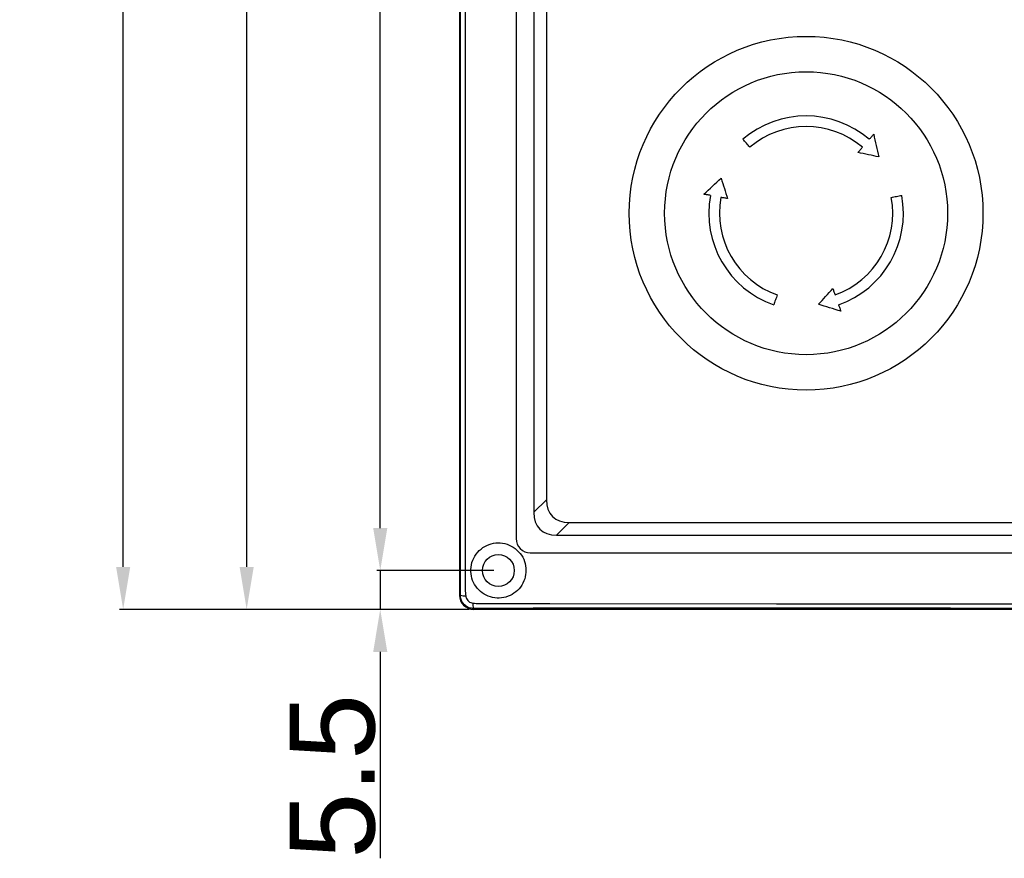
# Model space of a CAD drawing. Header units: millimetres. Extents: x 7143 to 9546, y -1575 to -869.
# Tile 2 of 94: x 7143 to 7282, y -1452 to -1334. Entities that reach past the tile are written whole.
import ezdxf

# ---------------------------------------------------------------- set-up
doc = ezdxf.new("R2010")
doc.units = ezdxf.units.MM
doc.header["$LTSCALE"] = 3
doc.header["$PDSIZE"] = -1
doc.styles.get("Standard").update_dxf_attribs({"font": 'arial.ttf', "height": 12})
doc.dimstyles.new('ISO-25', dxfattribs={"dimtxt": 12, "dimasz": 6, "dimexe": 0.5, "dimexo": 0.625, "dimtad": 1, "dimdec": 1, "dimdsep": 46, "dimtxsty": 'Standard', "dimcen": 0, "dimclrd": 256, "dimclre": 256, "dimadec": 0, "dimazin": 0, "dimtfac": 1, "dimtdec": 1, "dimtmove": 0, "dimatfit": 3, "dimfxl": 1, "dimlwd": 30, "dimlwe": 30, "dimarcsym": 0})

# ---------------------------------------------------------------- blocks, each defined once
blk = doc.blocks.new('*D254')
at = {"lineweight": 30}
for p, q in [((7194.27, -1405.55), (7194.27, -1399.55)), ((7210.35, -1411.55), (7193.77, -1411.55)), ((7194.27, -1411.55), (7194.27, -1417.05)), ((7206.85, -1417.05), (7193.77, -1417.05)), ((7194.27, -1423.05), (7194.27, -1452.23))]:
    blk.add_line(p, q, dxfattribs=at)
for points in [[(7193.27, -1405.55), (7195.27, -1405.55), (7194.27, -1411.55)], [(7193.27, -1423.05), (7195.27, -1423.05), (7194.27, -1417.05)]]:
    blk.add_solid(points)
at = {"layer": 'Defpoints', "color": 0}
for p in [(7210.97, -1411.55), (7194.27, -1417.05), (7207.47, -1417.05)]:
    blk.add_point(p, dxfattribs=at)
at = {"color": 0, "insert": (7187.55, -1440.64), "char_height": 12, "attachment_point": 5, "rotation": 90}
blk.add_mtext('5.5', dxfattribs=at)
blk = doc.blocks.new('*D255')
at = {"lineweight": 30}
for p, q in [((7210.35, -1222.55), (7193.77, -1222.55)), ((7194.27, -1405.55), (7194.27, -1228.55)), ((7210.35, -1411.55), (7193.77, -1411.55))]:
    blk.add_line(p, q, dxfattribs=at)
for points in [[(7193.27, -1228.55), (7195.27, -1228.55), (7194.27, -1222.55)], [(7193.27, -1405.55), (7195.27, -1405.55), (7194.27, -1411.55)]]:
    blk.add_solid(points)
at = {"layer": 'Defpoints', "color": 0}
for p in [(7194.27, -1222.55), (7210.97, -1222.55), (7210.97, -1411.55)]:
    blk.add_point(p, dxfattribs=at)
at = {"color": 0, "insert": (7187.52, -1317.05), "char_height": 12, "attachment_point": 5, "rotation": 90}
blk.add_mtext('189', dxfattribs=at)
blk = doc.blocks.new('*D258')
at = {"lineweight": 30}
for p, q in [((7206.85, -1217.05), (7174.89, -1217.05)), ((7175.39, -1411.05), (7175.39, -1223.05)), ((7206.85, -1417.05), (7174.89, -1417.05))]:
    blk.add_line(p, q, dxfattribs=at)
for points in [[(7174.39, -1223.05), (7176.39, -1223.05), (7175.39, -1217.05)], [(7174.39, -1411.05), (7176.39, -1411.05), (7175.39, -1417.05)]]:
    blk.add_solid(points)
at = {"layer": 'Defpoints', "color": 0}
for p in [(7175.39, -1217.05), (7207.47, -1217.05), (7207.47, -1417.05)]:
    blk.add_point(p, dxfattribs=at)
at = {"color": 0, "insert": (7168.64, -1317.05), "char_height": 12, "attachment_point": 5, "rotation": 90}
blk.add_mtext('200', dxfattribs=at)
blk = doc.blocks.new('*D260')
at = {"lineweight": 30}
for p, q in [((7206.85, -1017.05), (7157.43, -1017.05)), ((7157.93, -1411.05), (7157.93, -1023.05)), ((7206.85, -1417.05), (7157.43, -1417.05))]:
    blk.add_line(p, q, dxfattribs=at)
for points in [[(7156.93, -1023.05), (7158.93, -1023.05), (7157.93, -1017.05)], [(7156.93, -1411.05), (7158.93, -1411.05), (7157.93, -1417.05)]]:
    blk.add_solid(points)
at = {"layer": 'Defpoints', "color": 0}
for p in [(7157.93, -1017.05), (7207.47, -1017.05), (7207.47, -1417.05)]:
    blk.add_point(p, dxfattribs=at)
at = {"color": 0, "insert": (7151.18, -1217.05), "char_height": 12, "attachment_point": 5, "rotation": 90}
blk.add_mtext('400', dxfattribs=at)

msp = doc.modelspace()

# ---------------------------------------------------------------- linework, layer by layer
at = {"linetype": 'Continuous', "lineweight": 30}
for p, q in [((7205.47, -1219.05), (7205.47, -1415.05)), ((7213.47, -1227.05), (7213.47, -1407.05)), ((7215.97, -1230.76), (7215.97, -1403.33)), ((7217.76, -1232.55), (7217.76, -1401.55)), ((7215.97, -1403.33), (7217.76, -1401.55)), ((7220.97, -1404.76), (7219.19, -1406.55)), ((7220.97, -1404.76), (7589.97, -1404.76)), ((7219.19, -1406.55), (7591.76, -1406.55)), ((7215.47, -1409.05), (7402.48, -1409.05)), ((7205.47, -1415.05), (7205.6, -1415.05)), ((7207.47, -1417.05), (7207.47, -1416.92)), ((7603.47, -1417.05), (7207.47, -1417.05))]:
    msp.add_line(p, q, dxfattribs=at)
at = {"linetype": 'Continuous', "lineweight": 30, "flags": 128}
for points in [[(7206.27, -1219.86), (7206.27, -1219.86), (7206.27, -1221.86), (7206.27, -1229.86), (7206.27, -1261.86), (7206.27, -1389.86), (7206.27, -1403.42), (7206.27, -1414.23), (7206.27, -1414.23)], [(7263.41, -1350.59), (7263.48, -1350.5), (7263.56, -1350.42), (7263.63, -1350.33), (7263.71, -1350.24), (7263.79, -1350.15), (7263.86, -1350.06), (7263.94, -1349.97), (7264.02, -1349.88)], [(7264.02, -1349.88), (7264.11, -1350.28), (7264.2, -1350.68), (7264.3, -1351.09), (7264.39, -1351.49), (7264.48, -1351.89), (7264.58, -1352.3), (7264.67, -1352.7), (7264.76, -1353.1)], [(7246.52, -1351.73), (7246.39, -1351.59), (7246.27, -1351.45), (7246.15, -1351.31), (7246.03, -1351.16), (7245.91, -1351.02), (7245.78, -1350.88), (7245.66, -1350.74), (7245.54, -1350.59)], [(7261.81, -1352.46), (7261.89, -1352.37), (7261.97, -1352.28), (7262.04, -1352.19), (7262.12, -1352.1), (7262.2, -1352.01), (7262.28, -1351.92), (7262.35, -1351.83), (7262.43, -1351.73)], [(7264.76, -1353.1), (7264.39, -1353.02), (7264.03, -1352.94), (7263.66, -1352.86), (7263.29, -1352.78), (7262.92, -1352.7), (7262.55, -1352.62), (7262.18, -1352.54), (7261.81, -1352.46)], [(7240.03, -1358.37), (7240.33, -1358.09), (7240.63, -1357.8), (7240.94, -1357.52), (7241.24, -1357.24), (7241.54, -1356.96), (7241.84, -1356.67), (7242.15, -1356.39), (7242.45, -1356.11)], [(7242.45, -1356.11), (7242.56, -1356.47), (7242.68, -1356.83), (7242.79, -1357.19), (7242.91, -1357.55), (7243.02, -1357.91), (7243.14, -1358.27), (7243.25, -1358.63), (7243.37, -1358.99)], [(7240.95, -1358.54), (7240.84, -1358.52), (7240.72, -1358.5), (7240.61, -1358.47), (7240.49, -1358.45), (7240.38, -1358.43), (7240.26, -1358.41), (7240.14, -1358.39), (7240.03, -1358.37)], [(7243.37, -1358.99), (7243.25, -1358.96), (7243.13, -1358.94), (7243.01, -1358.92), (7242.9, -1358.9), (7242.78, -1358.88), (7242.66, -1358.86), (7242.55, -1358.83), (7242.43, -1358.81)], [(7266.52, -1358.81), (7266.7, -1358.78), (7266.89, -1358.74), (7267.07, -1358.71), (7267.25, -1358.68), (7267.44, -1358.64), (7267.62, -1358.61), (7267.81, -1358.57), (7267.99, -1358.54)], [(7256.21, -1373.93), (7256.46, -1373.65), (7256.72, -1373.37), (7256.97, -1373.09), (7257.22, -1372.81), (7257.48, -1372.53), (7257.73, -1372.26), (7257.99, -1371.98), (7258.24, -1371.7)], [(7258.24, -1371.7), (7258.28, -1371.81), (7258.32, -1371.92), (7258.36, -1372.03), (7258.4, -1372.15), (7258.44, -1372.26), (7258.48, -1372.37), (7258.52, -1372.48), (7258.56, -1372.6)], [(7250.39, -1372.6), (7250.32, -1372.77), (7250.26, -1372.95), (7250.2, -1373.13), (7250.14, -1373.3), (7250.07, -1373.48), (7250.01, -1373.66), (7249.95, -1373.83), (7249.89, -1374.01)], [(7259.37, -1374.9), (7258.98, -1374.78), (7258.58, -1374.66), (7258.19, -1374.54), (7257.79, -1374.41), (7257.4, -1374.29), (7257, -1374.17), (7256.6, -1374.05), (7256.21, -1373.93)], [(7259.06, -1374.01), (7259.1, -1374.12), (7259.14, -1374.23), (7259.18, -1374.34), (7259.22, -1374.45), (7259.26, -1374.56), (7259.3, -1374.68), (7259.33, -1374.79), (7259.37, -1374.9)], [(7208.26, -1416.24), (7208.26, -1416.24), (7210.26, -1416.24), (7218.26, -1416.24), (7250.26, -1416.25), (7378.26, -1416.25), (7602.68, -1416.24), (7602.68, -1416.24)]]:
    msp.add_lwpolyline(points, dxfattribs=at)
at = {"linetype": 'Continuous', "lineweight": 30}
for centre, radius in [((7254.47, -1361.05), 25), ((7254.47, -1361.05), 20), ((7210.97, -1411.55), 2.25)]:
    msp.add_circle(centre, radius, dxfattribs=at)
for centre, radius, start, end in [((7254.47, -1361.05), 13.75, 49.4875, 130.5125), ((7254.47, -1361.05), 12.25, 49.4875, 130.5125), ((7254.47, -1361.05), 13.75, 169.4875, 250.5125), ((7254.47, -1361.05), 12.25, 169.4875, 250.5125), ((7254.47, -1361.05), 12.25, 289.4875, 10.5125), ((7254.47, -1361.05), 13.75, 289.4875, 10.5125), ((7215.47, -1407.05), 2, 179.9998, 270.0002), ((7207.47, -1415.05), 2, 180, 270), ((7206.23, -1413.29), 1.86, 250.2222, 274.2797), ((7209.27, -1416.29), 1.91, 175.8212, 199.2806)]:
    msp.add_arc(centre, radius, start, end, dxfattribs=at)
for centre in [(7225.54, -1396.98), (7223.75, -1398.77)]:
    msp.add_ellipse(centre, major_axis=(6.93, 6.93), ratio=0.510274, start_param=2.66976, end_param=3.613425, dxfattribs=at)
for points, knots in [([(7205.6, -1415.05), (7205.6, -1414.08), (7205.6, -1412.14), (7205.6, -1408.27), (7205.6, -1393.61), (7205.6, -1355.06), (7205.59, -1313.49), (7205.6, -1283.06), (7205.61, -1277.49), (7205.61, -1276.89)], [0, 0, 0, 0, 0.021012, 0.042076, 0.084176, 0.339329, 0.878968, 0.987014, 1, 1, 1, 1]), ([(7214.87, -1411.55), (7214.83, -1411.12), (7214.75, -1410.25), (7214.09, -1409.1), (7213.12, -1408.2), (7211.9, -1407.68), (7210.59, -1407.59), (7209.32, -1407.94), (7208.22, -1408.68), (7207.42, -1409.76), (7207.03, -1411.05), (7207.09, -1412.36), (7207.55, -1413.56), (7208.39, -1414.57), (7209.51, -1415.24), (7210.77, -1415.51), (7212.05, -1415.37), (7213.22, -1414.82), (7214.15, -1413.92), (7214.76, -1412.78), (7214.84, -1411.94), (7214.87, -1411.55)], [0, 0, 0, 0, 0.052715, 0.105441, 0.158234, 0.211574, 0.264216, 0.317257, 0.371458, 0.426517, 0.480667, 0.532742, 0.583905, 0.636892, 0.689113, 0.740882, 0.792576, 0.843888, 0.896704, 0.951351, 1, 1, 1, 1]), ([(7207.47, -1416.92), (7207.26, -1416.9), (7206.85, -1416.86), (7206.29, -1416.55), (7205.86, -1416.08), (7205.63, -1415.55), (7205.61, -1415.2), (7205.6, -1415.05)], [0, 0, 0, 0, 0.211999, 0.424381, 0.636538, 0.848476, 1, 1, 1, 1]), ([(7206.27, -1414.23), (7206.27, -1414.23), (7206.27, -1414.54), (7206.32, -1414.85), (7206.37, -1415.15)], [0, 0, 0, 0, 0.0000645, 1, 1, 1, 1]), ([(7206.37, -1415.15), (7206.38, -1415.23), (7206.4, -1415.41), (7206.53, -1415.68), (7206.76, -1415.93), (7207.05, -1416.1), (7207.26, -1416.14), (7207.37, -1416.16)], [0, 0, 0, 0, 0.149045, 0.36154, 0.576378, 0.790345, 1, 1, 1, 1]), ([(7207.37, -1416.16), (7207.67, -1416.2), (7207.97, -1416.24), (7208.26, -1416.24), (7208.26, -1416.24)], [0, 0, 0, 0, 0.999967, 1, 1, 1, 1]), ([(7289.55, -1416.91), (7284.65, -1416.91), (7274.13, -1416.9), (7257.99, -1416.88), (7241.12, -1416.87), (7224.26, -1416.87), (7213.07, -1416.91), (7207.47, -1416.92)], [0, 0, 0, 0, 0.1788566, 0.3845419, 0.5899537, 0.7950083, 1, 1, 1, 1])]:
    msp.add_open_spline(points, degree=3, knots=knots, dxfattribs=at)

# ---------------------------------------------------------------- dimensions: what is measured, and where the dimension line sits
for base, p1, p2, picture, middle in [((7157.93, -1017.05), (7207.47, -1417.05), (7207.47, -1017.05), '*D260', (7151.18, -1217.05)), ((7175.39, -1217.05), (7207.47, -1417.05), (7207.47, -1217.05), '*D258', (7168.64, -1317.05)), ((7194.27, -1222.55), (7210.97, -1411.55), (7210.97, -1222.55), '*D255', (7187.52, -1317.05)), ((7194.27, -1417.05), (7210.97, -1411.55), (7207.47, -1417.05), '*D254', (7187.55, -1440.64))]:
    dim = msp.add_linear_dim(base=base, p1=p1, p2=p2, angle=90, dimstyle='ISO-25')
    dim.commit()
    dim.dimension.update_dxf_attribs({"geometry": picture, "text_midpoint": middle})

doc.saveas('drawing.dxf')
